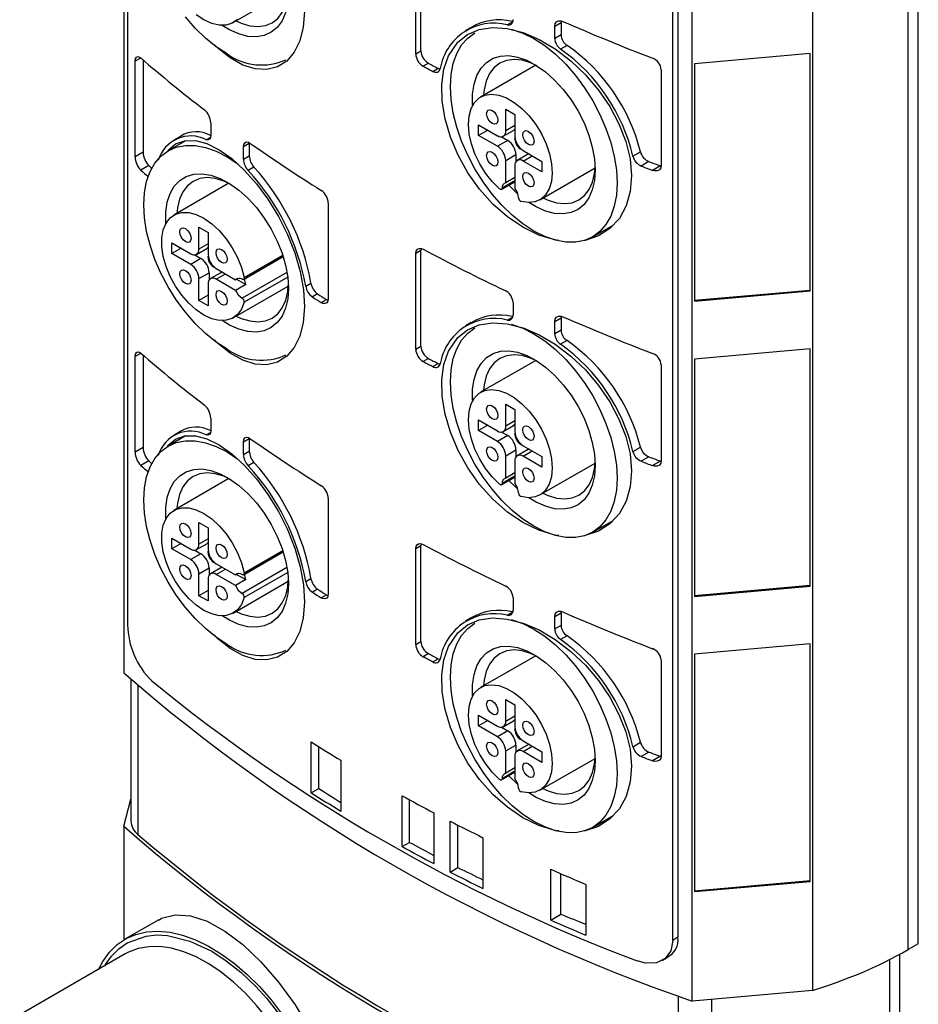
# Model space of a CAD drawing. Header units: millimetres. Extents: x 0 to 699, y 0 to 540.
# Tile 7 of 9: x 471 to 533, y 372 to 440. Entities that reach past the tile are written whole.
import ezdxf

# ---------------------------------------------------------------- set-up
doc = ezdxf.new("R2010")
doc.units = ezdxf.units.MM
doc.header["$LTSCALE"] = 2.5

msp = doc.modelspace()

# ---------------------------------------------------------------- linework, layer by layer
for p, q in [((477.985, 483.636), (477.985, 394.552)), ((478.256, 479.165), (478.256, 397.87)), ((532.226, 375.407), (532.226, 464.491)), ((532.933, 375.815), (532.933, 464.9)), ((525.608, 461.675), (525.608, 372.59)), ((517.306, 371.852), (517.306, 460.937)), ((516.315, 457.611), (516.315, 376.259)), ((515.953, 376.05), (515.953, 457.402)), ((498.18, 437.337), (498.18, 443.951)), ((498.539, 437.545), (498.539, 444.159)), ((485.556, 439.504), (489.367, 441.705)), ((502.009, 439.175), (501.632, 438.957)), ((504.51, 439.35), (504.911, 439.582)), ((507.788, 439.26), (508.226, 439.513)), ((507.788, 438.404), (507.788, 439.26)), ((508.237, 439.621), (508.226, 439.513)), ((508.226, 439.513), (508.226, 438.657)), ((508.226, 438.657), (507.788, 438.404)), ((508.641, 437.93), (508.198, 437.674)), ((498.18, 437.337), (498.539, 437.545)), ((525.46, 437.369), (517.454, 436.658)), ((525.444, 421.014), (525.444, 437.368)), ((525.46, 420.957), (525.46, 437.369)), ((479.153, 437.046), (478.778, 436.83)), ((478.778, 430.216), (478.778, 436.83)), ((479.333, 436.918), (479.333, 430.536)), ((499.054, 436.699), (498.693, 436.491)), ((506.48, 436.56), (502.669, 434.36)), ((517.454, 436.658), (517.454, 420.245)), ((499.369, 436.133), (499.732, 436.343)), ((499.732, 436.343), (499.879, 436.294)), ((515.152, 436.245), (515.152, 429.631)), ((504.401, 433.524), (505.037, 433.157)), ((504.401, 432.013), (504.401, 433.524)), ((505.037, 433.157), (505.037, 431.646)), ((484.001, 432.579), (484.001, 431.723)), ((502.527, 432.442), (503.835, 431.687)), ((502.527, 431.707), (502.527, 432.442)), ((505.037, 432.381), (504.401, 432.013)), ((481.93, 431.662), (481.443, 431.381)), ((503.164, 432.075), (502.527, 431.707)), ((503.835, 430.952), (502.527, 431.707)), ((504.235, 431.647), (504.942, 432.055)), ((482.271, 431.339), (481.058, 430.639)), ((483.689, 431.409), (483.98, 431.578)), ((486.673, 431.15), (486.268, 430.916)), ((486.673, 431.15), (486.673, 430.294)), ((504.542, 431.36), (503.835, 430.952)), ((504.109, 431.61), (504.542, 431.36)), ((505.037, 431.442), (505.046, 431.53)), ((479.333, 430.536), (478.778, 430.216)), ((486.268, 430.06), (486.268, 430.916)), ((486.268, 430.06), (486.673, 430.294)), ((504.401, 429.972), (505.108, 430.38)), ((505.108, 430.38), (505.108, 429.88)), ((505.91, 430.379), (505.203, 429.971)), ((505.603, 430.666), (506.911, 429.911)), ((505.603, 429.931), (506.24, 430.299)), ((513.203, 430.268), (513.722, 430.568)), ((479.715, 429.614), (479.172, 429.3)), ((504.401, 428.43), (504.401, 429.972)), ((505.037, 429.605), (505.037, 428.063)), ((506.911, 429.176), (505.603, 429.931)), ((506.911, 429.911), (506.911, 429.176)), ((514.309, 429.893), (513.78, 429.587)), ((515.099, 429.601), (514.556, 429.287)), ((486.993, 429.512), (486.592, 429.28)), ((506.769, 427.258), (510.58, 429.458)), ((485.267, 428.393), (481.456, 426.193)), ((504.112, 427.966), (505.037, 428.5)), ((505.037, 428.563), (504.154, 428.052)), ((505.037, 428.797), (504.401, 428.43)), ((492.127, 427.032), (492.127, 420.418)), ((510.42, 424.69), (511.824, 425.5)), ((483.188, 425.357), (483.824, 424.989)), ((483.188, 423.846), (483.188, 425.357)), ((483.824, 424.989), (483.824, 423.479)), ((481.314, 424.275), (482.622, 423.519)), ((481.314, 423.54), (481.314, 424.275)), ((483.824, 424.213), (483.188, 423.846)), ((481.95, 423.907), (481.314, 423.54)), ((482.622, 422.785), (481.314, 423.54)), ((483.022, 423.48), (483.729, 423.888)), ((498.539, 423.745), (498.18, 423.538)), ((498.18, 416.924), (498.18, 423.538)), ((498.539, 417.131), (498.539, 423.745)), ((483.329, 423.193), (482.622, 422.785)), ((482.896, 423.443), (483.329, 423.193)), ((483.824, 423.274), (483.832, 423.362)), ((486.272, 421.746), (489.011, 423.327)), ((486.308, 421.882), (488.98, 423.424)), ((483.188, 421.805), (483.895, 422.213)), ((483.895, 422.213), (483.895, 421.713)), ((484.697, 422.212), (483.99, 421.804)), ((484.39, 422.499), (485.725, 421.728)), ((484.39, 421.764), (485.026, 422.131)), ((489.276, 422.237), (486.176, 420.447)), ((483.188, 420.294), (483.188, 421.805)), ((483.824, 421.437), (483.824, 419.927)), ((485.725, 420.993), (484.39, 421.764)), ((485.725, 421.728), (485.875, 421.814)), ((485.796, 421.769), (486.432, 421.401)), ((489.325, 421.908), (486.308, 420.166)), ((490.57, 421.281), (490.936, 421.493)), ((485.556, 419.091), (489.367, 421.291)), ((486.432, 421.401), (485.725, 420.993)), ((491.394, 420.743), (491.03, 420.533)), ((517.454, 420.304), (525.444, 421.014)), ((517.454, 420.245), (525.46, 420.957)), ((525.46, 420.957), (525.444, 421.014)), ((483.824, 420.662), (483.188, 420.294)), ((483.824, 419.927), (483.188, 420.294)), ((491.65, 420.143), (492.011, 420.351)), ((492.011, 420.351), (492.11, 420.309)), ((504.907, 420.156), (504.907, 419.3)), ((502.009, 418.761), (501.632, 418.543)), ((504.51, 418.937), (504.911, 419.168)), ((507.788, 418.847), (508.226, 419.099)), ((507.788, 417.991), (507.788, 418.847)), ((508.237, 419.207), (508.226, 419.099)), ((508.226, 419.099), (508.226, 418.244)), ((508.226, 418.244), (507.788, 417.991)), ((508.641, 417.516), (508.198, 417.261)), ((498.18, 416.924), (498.539, 417.131)), ((525.46, 416.956), (517.454, 416.244)), ((525.444, 400.6), (525.444, 416.954)), ((525.46, 400.543), (525.46, 416.956)), ((479.153, 416.633), (478.778, 416.416)), ((478.778, 409.802), (478.778, 416.416)), ((479.333, 416.505), (479.333, 410.122)), ((499.054, 416.285), (498.693, 416.077)), ((506.48, 416.147), (502.669, 413.946)), ((517.454, 416.244), (517.454, 399.832)), ((499.369, 415.719), (499.732, 415.929)), ((499.732, 415.929), (499.879, 415.88)), ((515.152, 415.832), (515.152, 409.218)), ((504.401, 413.111), (505.037, 412.743)), ((504.401, 411.6), (504.401, 413.111)), ((505.037, 412.743), (505.037, 411.233)), ((484.001, 412.165), (484.001, 411.309)), ((502.527, 412.028), (503.835, 411.273)), ((502.527, 411.294), (502.527, 412.028)), ((505.037, 411.967), (504.401, 411.6)), ((481.93, 411.249), (481.443, 410.967)), ((503.164, 411.661), (502.527, 411.294)), ((503.835, 410.538), (502.527, 411.294)), ((504.109, 411.197), (504.542, 410.947)), ((504.235, 411.234), (504.942, 411.642)), ((482.271, 410.926), (481.058, 410.225)), ((483.689, 410.996), (483.98, 411.164)), ((486.673, 410.736), (486.268, 410.502)), ((486.673, 410.736), (486.673, 409.88)), ((504.542, 410.947), (503.835, 410.538)), ((505.037, 411.028), (505.046, 411.116)), ((479.333, 410.122), (478.778, 409.802)), ((486.268, 409.647), (486.268, 410.502)), ((486.268, 409.647), (486.673, 409.88)), ((504.401, 409.559), (505.108, 409.967)), ((505.108, 409.967), (505.108, 409.467)), ((505.91, 409.966), (505.203, 409.557)), ((505.603, 410.253), (506.911, 409.498)), ((505.603, 409.518), (506.24, 409.885)), ((513.203, 409.855), (513.722, 410.155)), ((479.715, 409.2), (479.172, 408.887)), ((504.401, 408.017), (504.401, 409.559)), ((505.037, 409.191), (505.037, 407.649)), ((506.911, 408.763), (505.603, 409.518)), ((506.911, 409.498), (506.911, 408.763)), ((514.309, 409.479), (513.78, 409.174)), ((515.099, 409.187), (514.556, 408.874)), ((486.993, 409.098), (486.592, 408.867)), ((506.769, 406.845), (510.58, 409.045)), ((485.267, 407.979), (481.456, 405.779)), ((504.112, 407.552), (505.037, 408.086)), ((505.037, 408.149), (504.154, 407.639)), ((505.037, 408.384), (504.401, 408.017)), ((492.127, 406.619), (492.127, 400.005)), ((510.42, 404.276), (511.824, 405.087)), ((483.188, 404.943), (483.824, 404.576)), ((483.188, 403.433), (483.188, 404.943)), ((483.824, 404.576), (483.824, 403.065)), ((481.314, 403.861), (482.622, 403.106)), ((481.314, 403.126), (481.314, 403.861)), ((483.824, 403.8), (483.188, 403.433)), ((481.95, 403.494), (481.314, 403.126)), ((482.622, 402.371), (481.314, 403.126)), ((482.896, 403.029), (483.329, 402.779)), ((483.022, 403.066), (483.729, 403.474)), ((498.539, 403.332), (498.18, 403.124)), ((498.18, 396.51), (498.18, 403.124)), ((498.539, 396.718), (498.539, 403.332)), ((483.329, 402.779), (482.622, 402.371)), ((483.824, 402.861), (483.832, 402.949)), ((486.272, 401.332), (489.011, 402.914)), ((486.308, 401.468), (488.98, 403.011)), ((483.188, 401.391), (483.895, 401.799)), ((483.895, 401.799), (483.895, 401.299)), ((484.697, 401.798), (483.99, 401.39)), ((484.39, 402.085), (485.725, 401.314)), ((484.39, 401.35), (485.026, 401.718)), ((489.276, 401.824), (486.176, 400.034)), ((483.188, 399.881), (483.188, 401.391)), ((483.824, 401.024), (483.824, 399.513)), ((485.725, 400.58), (484.39, 401.35)), ((485.725, 401.314), (485.875, 401.401)), ((486.432, 400.988), (485.725, 400.58)), ((485.796, 401.355), (486.432, 400.988)), ((489.325, 401.494), (486.308, 399.752)), ((490.57, 400.868), (490.936, 401.079)), ((485.556, 398.677), (489.367, 400.878)), ((491.394, 400.329), (491.03, 400.119)), ((517.454, 399.89), (525.444, 400.6)), ((517.454, 399.832), (525.46, 400.543)), ((525.46, 400.543), (525.444, 400.6)), ((483.824, 400.248), (483.188, 399.881)), ((483.824, 399.513), (483.188, 399.881)), ((491.65, 399.729), (492.011, 399.938)), ((492.011, 399.938), (492.11, 399.896)), ((504.907, 399.742), (504.907, 398.886)), ((502.009, 398.348), (501.632, 398.13)), ((504.51, 398.523), (504.911, 398.755)), ((507.788, 398.433), (508.226, 398.686)), ((507.788, 397.577), (507.788, 398.433)), ((508.237, 398.794), (508.226, 398.686)), ((508.226, 398.686), (508.226, 397.83)), ((508.226, 397.83), (507.788, 397.577)), ((508.641, 397.103), (508.198, 396.847)), ((498.18, 396.51), (498.539, 396.718)), ((525.46, 396.542), (517.454, 395.831)), ((525.444, 380.187), (525.444, 396.541)), ((525.46, 380.13), (525.46, 396.542)), ((499.054, 395.872), (498.693, 395.664)), ((506.48, 395.733), (502.669, 393.533)), ((517.454, 395.831), (517.454, 379.418)), ((499.369, 395.306), (499.732, 395.516)), ((499.732, 395.516), (499.879, 395.467)), ((515.152, 395.418), (515.152, 388.804)), ((478.486, 394.098), (478.486, 384.312)), ((478.967, 393.668), (478.967, 383.371)), ((504.401, 392.697), (505.037, 392.33)), ((504.401, 391.186), (504.401, 392.697)), ((505.037, 392.33), (505.037, 390.819)), ((502.527, 391.615), (503.835, 390.86)), ((502.527, 390.88), (502.527, 391.615)), ((505.037, 391.554), (504.401, 391.186)), ((503.164, 391.248), (502.527, 390.88)), ((503.835, 390.125), (502.527, 390.88)), ((504.109, 390.783), (504.542, 390.533)), ((504.235, 390.82), (504.942, 391.228)), ((504.542, 390.533), (503.835, 390.125)), ((505.037, 390.615), (505.046, 390.702)), ((490.953, 386.254), (490.953, 389.765)), ((491.475, 386.555), (491.475, 389.436)), ((504.401, 389.145), (505.108, 389.553)), ((505.108, 389.553), (505.108, 389.053)), ((505.91, 389.552), (505.203, 389.144)), ((505.603, 389.839), (506.911, 389.084)), ((505.603, 389.104), (506.24, 389.472)), ((513.203, 389.441), (513.722, 389.741)), ((504.401, 387.603), (504.401, 389.145)), ((505.037, 388.778), (505.037, 387.236)), ((506.911, 388.349), (505.603, 389.104)), ((506.911, 389.084), (506.911, 388.349)), ((514.309, 389.066), (513.78, 388.76)), ((515.099, 388.774), (514.556, 388.46)), ((492.999, 388.497), (492.999, 384.986)), ((506.769, 386.431), (510.58, 388.631)), ((504.112, 387.139), (505.037, 387.673)), ((505.037, 387.736), (504.154, 387.225)), ((505.037, 387.97), (504.401, 387.603)), ((490.953, 386.254), (491.475, 386.555)), ((497.242, 382.536), (497.242, 386.048)), ((477.985, 383.937), (478.486, 385.815)), ((497.743, 382.826), (497.743, 385.773)), ((499.438, 384.866), (499.438, 381.355)), ((510.42, 383.863), (511.824, 384.673)), ((500.555, 380.775), (500.555, 384.287)), ((501.092, 381.085), (501.092, 384.013)), ((477.985, 383.937), (477.985, 376.069)), ((497.242, 382.536), (497.743, 382.826)), ((502.827, 383.149), (502.827, 379.638)), ((500.555, 380.775), (501.092, 381.085)), ((507.524, 377.451), (507.524, 380.962)), ((508.225, 377.855), (508.225, 380.653)), ((509.949, 379.912), (509.949, 376.401)), ((517.454, 379.477), (525.444, 380.187)), ((517.454, 379.418), (525.46, 380.13)), ((525.46, 380.13), (525.444, 380.187)), ((507.524, 377.451), (508.225, 377.855)), ((480.404, 377.468), (478.072, 376.121)), ((516.315, 376.259), (515.953, 376.05)), ((532.933, 375.815), (532.226, 375.407)), ((478.092, 375.108), (470.794, 370.895)), ((515.222, 374.647), (515.583, 374.856)), ((530.953, 365.526), (530.953, 374.717)), ((531.66, 365.935), (531.66, 375.089)), ((525.608, 372.59), (517.306, 371.852)), ((516.326, 372.213), (516.326, 361.804)), ((518.64, 371.971), (518.64, 361.572))]:
    msp.add_line(p, q)
at = {"flags": 128}
for points in [[(489.375, 441.545), (489.325, 440.826), (489.177, 440.181), (488.934, 439.625), (488.602, 439.172), (488.189, 438.832), (487.704, 438.613), (487.159, 438.52), (486.566, 438.555), (485.94, 438.718), (485.295, 439.005), (484.784, 439.312)], [(485.763, 439.624), (486.119, 439.464), (486.708, 439.288), (487.267, 439.232), (487.784, 439.3), (488.244, 439.488), (488.638, 439.793), (488.954, 440.206), (489.186, 440.719), (489.327, 441.317), (489.37, 441.774)], [(485.132, 437.339), (484.38, 437.83), (483.641, 438.427), (482.927, 439.119), (482.251, 439.894)], [(485.847, 439.729), (485.49, 439.469), (485.065, 439.333), (484.586, 439.325), (484.07, 439.446), (483.535, 439.691), (482.998, 440.052)], [(490.489, 440.267), (490.405, 439.185), (490.165, 438.238), (489.781, 437.45), (489.26, 436.847), (488.625, 436.446), (487.889, 436.263), (487.082, 436.303), (486.222, 436.572), (485.342, 437.06), (484.466, 437.757), (484.255, 437.976)], [(500.441, 437.199), (501.085, 438.147), (501.762, 438.684), (502.571, 439.027), (503.498, 439.165), (504.514, 439.095), (505.598, 438.816), (506.712, 438.341), (507.826, 437.681), (508.906, 436.858), (509.91, 435.903), (510.821, 434.834), (511.599, 433.695), (512.235, 432.502), (512.705, 431.292), (512.998, 430.091), (513.103, 428.923), (513.015, 427.83), (512.729, 426.831), (512.259, 425.97), (511.61, 425.269), (510.812, 424.757), (509.889, 424.45), (509.814, 424.444)], [(507.788, 439.26), (507.819, 439.434), (507.909, 439.561), (508.048, 439.628), (508.222, 439.626), (508.35, 439.585)], [(506.345, 425.093), (505.593, 425.584), (504.854, 426.181), (504.14, 426.873), (503.464, 427.648), (502.837, 428.494), (502.27, 429.395), (501.773, 430.336), (501.355, 431.302), (501.021, 432.275), (500.779, 433.239), (500.632, 434.178), (500.583, 435.075), (500.632, 435.915), (500.779, 436.684), (501.021, 437.368), (501.355, 437.957), (501.773, 438.439), (502.27, 438.806), (502.271, 438.806)], [(504.768, 439.059), (504.854, 439.037), (505.593, 438.78), (506.345, 438.403), (507.098, 437.912), (507.837, 437.315), (508.551, 436.623), (509.227, 435.848), (509.854, 435.002), (510.42, 434.101), (510.918, 433.16), (511.336, 432.194), (511.67, 431.221), (511.912, 430.257), (512.059, 429.318), (512.108, 428.421), (512.059, 427.581), (511.912, 426.812), (511.67, 426.128), (511.336, 425.539), (510.918, 425.057), (510.42, 424.69), (509.854, 424.443), (509.227, 424.321), (508.551, 424.327), (507.837, 424.459), (507.098, 424.716), (506.345, 425.093), (506.345, 425.093)], [(478.778, 436.83), (478.8, 436.997), (478.861, 437.108), (478.957, 437.152), (479.078, 437.123), (479.172, 437.057)], [(508.067, 424.45), (507.798, 424.481), (506.692, 424.816), (505.593, 425.353), (504.524, 426.075), (503.518, 426.962), (502.597, 427.989), (501.788, 429.126), (501.108, 430.338), (500.577, 431.591), (500.205, 432.848), (500.004, 434.071), (499.975, 435.225), (500.123, 436.277), (500.441, 437.199)], [(502.117, 433.788), (502.115, 433.815), (502.115, 434.565), (502.214, 435.249), (502.41, 435.851), (502.699, 436.357), (503.072, 436.755), (503.523, 437.035), (504.039, 437.192), (504.61, 437.22), (505.221, 437.121), (505.859, 436.896), (506.508, 436.55), (507.153, 436.091), (507.78, 435.531), (508.372, 434.882), (508.917, 434.16), (509.402, 433.381), (509.816, 432.563), (510.148, 431.727), (510.39, 430.891), (510.538, 430.075), (510.588, 429.299), (510.588, 429.299)], [(506.542, 436.528), (506.125, 436.72), (505.536, 436.897), (504.976, 436.952), (504.46, 436.885), (503.999, 436.696), (503.606, 436.391), (503.289, 435.978), (503.058, 435.465), (502.916, 434.867), (502.877, 434.48)], [(503.976, 428.002), (503.471, 428.508), (503.009, 429.094), (502.605, 429.738), (502.275, 430.42), (502.029, 431.115), (501.875, 431.799), (501.82, 432.45), (501.865, 433.043), (502.008, 433.56), (502.245, 433.982), (502.566, 434.294), (502.963, 434.487), (503.419, 434.552), (503.921, 434.488), (504.45, 434.298), (504.988, 433.987), (505.517, 433.567), (506.019, 433.051), (506.476, 432.458), (506.872, 431.809), (507.194, 431.125), (507.43, 430.43), (507.573, 429.748), (507.618, 429.102), (507.563, 428.516), (507.41, 428.009), (507.163, 427.598), (506.833, 427.298), (506.43, 427.119), (505.967, 427.067), (505.462, 427.144)], [(503.468, 432.528), (503.319, 432.648), (503.193, 432.818), (503.108, 433.012), (503.079, 433.201), (503.108, 433.356), (503.193, 433.453), (503.319, 433.478), (503.468, 433.426), (503.616, 433.306), (503.743, 433.136), (503.827, 432.941), (503.856, 432.752), (503.827, 432.598), (503.743, 432.501), (503.616, 432.476), (503.468, 432.528)], [(484.001, 431.723), (483.977, 431.553), (483.908, 431.438), (483.802, 431.391), (483.689, 431.409)], [(505.971, 431.083), (505.822, 431.203), (505.696, 431.373), (505.611, 431.567), (505.582, 431.756), (505.611, 431.911), (505.696, 432.008), (505.822, 432.033), (505.971, 431.981), (506.12, 431.861), (506.246, 431.691), (506.33, 431.496), (506.36, 431.307), (506.33, 431.153), (506.246, 431.056), (506.12, 431.031), (505.971, 431.083)], [(485.132, 416.926), (484.38, 417.417), (483.641, 418.014), (482.927, 418.705), (482.251, 419.481), (481.624, 420.326), (481.057, 421.227), (480.56, 422.169), (480.141, 423.134), (479.808, 424.108), (479.566, 425.072), (479.419, 426.01), (479.369, 426.907), (479.419, 427.748), (479.566, 428.516), (479.808, 429.201), (480.141, 429.789), (480.56, 430.271), (481.057, 430.639), (481.624, 430.885), (482.251, 431.007), (482.927, 431.002), (483.641, 430.87), (484.38, 430.613), (485.132, 430.235), (485.885, 429.744), (485.905, 429.729)], [(481.04, 430.667), (481.577, 431.111), (482.218, 431.339), (482.946, 431.345), (483.744, 431.134), (484.586, 430.714), (485.454, 430.1), (486.321, 429.309), (487.165, 428.363), (487.96, 427.286), (488.682, 426.108), (489.307, 424.859), (489.816, 423.575), (490.19, 422.288), (490.417, 421.036), (490.489, 419.853), (490.405, 418.772), (490.165, 417.824), (489.781, 417.036), (489.26, 416.433), (488.625, 416.033), (487.889, 415.849), (487.082, 415.889), (486.222, 416.159), (485.342, 416.647), (484.466, 417.343), (484.255, 417.563)], [(486.268, 430.916), (486.293, 431.087), (486.364, 431.203), (486.475, 431.252), (486.613, 431.229), (486.713, 431.173)], [(503.468, 429.637), (503.319, 429.757), (503.193, 429.928), (503.108, 430.122), (503.079, 430.311), (503.108, 430.466), (503.193, 430.563), (503.319, 430.587), (503.468, 430.535), (503.616, 430.415), (503.743, 430.245), (503.827, 430.051), (503.856, 429.862), (503.827, 429.707), (503.743, 429.61), (503.616, 429.586), (503.468, 429.637)], [(506.036, 430.416), (505.996, 430.411), (505.91, 430.379)], [(515.152, 429.631), (515.119, 429.457), (515.025, 429.328), (514.88, 429.255), (514.698, 429.249), (514.556, 429.287)], [(480.904, 425.62), (480.902, 425.648), (480.902, 426.398), (481.001, 427.082), (481.197, 427.684), (481.485, 428.189), (481.859, 428.587), (482.31, 428.868), (482.826, 429.024), (483.397, 429.053), (484.008, 428.954), (484.646, 428.728), (485.295, 428.382), (485.94, 427.924), (486.566, 427.364), (487.159, 426.715), (487.704, 425.992), (488.189, 425.213), (488.602, 424.396), (488.934, 423.56), (489.177, 422.724), (489.325, 421.908), (489.375, 421.131), (489.375, 421.131)], [(505.971, 428.192), (505.822, 428.312), (505.696, 428.483), (505.611, 428.677), (505.582, 428.866), (505.611, 429.021), (505.696, 429.118), (505.822, 429.142), (505.971, 429.09), (506.12, 428.97), (506.246, 428.8), (506.33, 428.606), (506.36, 428.417), (506.33, 428.262), (506.246, 428.165), (506.12, 428.14), (505.971, 428.192)], [(510.588, 429.299), (510.538, 428.58), (510.39, 427.935), (510.148, 427.379), (509.816, 426.926), (509.402, 426.586), (508.917, 426.367), (508.372, 426.274), (507.78, 426.309), (507.153, 426.472), (506.508, 426.759), (505.997, 427.066)], [(506.976, 427.378), (507.332, 427.218), (507.921, 427.042), (508.481, 426.986), (508.997, 427.053), (509.458, 427.242), (509.851, 427.547), (510.167, 427.96), (510.399, 428.473), (510.541, 429.071), (510.584, 429.528)], [(485.329, 428.361), (484.911, 428.552), (484.322, 428.729), (483.763, 428.784), (483.246, 428.717), (482.786, 428.529), (482.393, 428.224), (482.076, 427.81), (481.844, 427.298), (481.703, 426.7), (481.663, 426.312)], [(505.242, 427.655), (505.221, 427.673), (504.626, 428.262)], [(504.154, 428.052), (504.149, 428.019), (504.138, 427.991), (504.12, 427.971), (504.097, 427.959), (504.069, 427.957), (504.039, 427.963), (504.008, 427.979), (503.976, 428.002)], [(486.308, 420.166), (486.123, 419.69), (485.847, 419.315), (485.49, 419.055), (485.065, 418.919), (484.586, 418.911), (484.07, 419.032), (483.535, 419.278), (482.998, 419.639), (482.479, 420.104), (481.996, 420.656), (481.564, 421.277), (481.2, 421.945), (480.915, 422.637), (480.719, 423.329), (480.619, 423.997), (480.619, 424.619), (480.719, 425.172), (480.915, 425.639), (481.2, 426.002), (481.564, 426.249), (481.996, 426.371), (482.479, 426.365), (482.998, 426.231), (483.535, 425.973), (484.07, 425.6), (484.586, 425.125), (485.065, 424.564), (485.49, 423.937), (485.847, 423.266), (486.123, 422.573), (486.308, 421.882)], [(482.254, 424.36), (482.106, 424.481), (481.979, 424.651), (481.895, 424.845), (481.865, 425.034), (481.895, 425.189), (481.979, 425.286), (482.106, 425.31), (482.254, 425.259), (482.403, 425.139), (482.529, 424.968), (482.614, 424.774), (482.643, 424.585), (482.614, 424.43), (482.529, 424.333), (482.403, 424.309), (482.254, 424.36)], [(484.758, 422.915), (484.609, 423.035), (484.483, 423.206), (484.398, 423.4), (484.369, 423.589), (484.398, 423.744), (484.483, 423.841), (484.609, 423.865), (484.758, 423.814), (484.906, 423.693), (485.033, 423.523), (485.117, 423.329), (485.146, 423.14), (485.117, 422.985), (485.033, 422.888), (484.906, 422.864), (484.758, 422.915)], [(498.18, 423.538), (498.209, 423.711), (498.292, 423.834), (498.42, 423.893), (498.58, 423.881), (498.693, 423.834)], [(498.56, 423.882), (498.551, 423.864), (498.539, 423.745)], [(482.254, 421.47), (482.106, 421.59), (481.979, 421.76), (481.895, 421.955), (481.865, 422.143), (481.895, 422.298), (481.979, 422.395), (482.106, 422.42), (482.254, 422.368), (482.403, 422.248), (482.529, 422.078), (482.614, 421.883), (482.643, 421.694), (482.614, 421.54), (482.529, 421.443), (482.403, 421.418), (482.254, 421.47)], [(484.823, 422.249), (484.783, 422.244), (484.697, 422.212)], [(486.308, 421.882), (486.313, 421.843), (486.31, 421.808), (486.301, 421.778), (486.285, 421.756), (486.263, 421.742), (486.237, 421.737), (486.207, 421.74), (486.176, 421.753)], [(484.758, 420.025), (484.609, 420.145), (484.483, 420.315), (484.398, 420.509), (484.369, 420.698), (484.398, 420.853), (484.483, 420.95), (484.609, 420.975), (484.758, 420.923), (484.906, 420.803), (485.033, 420.633), (485.117, 420.438), (485.146, 420.249), (485.117, 420.095), (485.033, 419.998), (484.906, 419.973), (484.758, 420.025)], [(489.375, 421.131), (489.325, 420.412), (489.177, 419.767), (488.934, 419.212), (488.602, 418.759), (488.189, 418.419), (487.704, 418.199), (487.159, 418.106), (486.566, 418.142), (485.94, 418.305), (485.295, 418.591), (484.784, 418.899)], [(485.763, 419.211), (486.119, 419.051), (486.708, 418.874), (487.267, 418.819), (487.784, 418.886), (488.244, 419.074), (488.638, 419.379), (488.954, 419.793), (489.186, 420.305), (489.327, 420.904), (489.37, 421.36)], [(492.127, 420.418), (492.1, 420.246), (492.023, 420.126), (491.903, 420.072), (491.755, 420.091), (491.65, 420.143)], [(500.441, 416.786), (501.085, 417.733), (501.762, 418.271), (502.571, 418.614), (503.498, 418.751), (504.514, 418.681), (505.598, 418.402), (506.712, 417.927), (507.826, 417.267), (508.906, 416.444), (509.91, 415.489), (510.821, 414.42), (511.599, 413.282), (512.235, 412.088), (512.705, 410.879), (512.998, 409.678), (513.103, 408.51), (513.015, 407.417), (512.729, 406.417), (512.259, 405.556), (511.61, 404.856), (510.812, 404.343), (509.889, 404.037), (509.814, 404.03)], [(507.788, 418.847), (507.819, 419.021), (507.909, 419.148), (508.048, 419.214), (508.222, 419.213), (508.35, 419.171)], [(506.345, 404.68), (505.593, 405.171), (504.854, 405.767), (504.14, 406.459), (503.464, 407.235), (502.837, 408.08), (502.27, 408.981), (501.773, 409.923), (501.355, 410.888), (501.021, 411.861), (500.779, 412.826), (500.632, 413.764), (500.583, 414.661), (500.632, 415.501), (500.779, 416.27), (501.021, 416.955), (501.355, 417.543), (501.773, 418.025), (502.27, 418.393), (502.271, 418.393)], [(504.768, 418.646), (504.854, 418.624), (505.593, 418.367), (506.345, 417.989), (507.098, 417.498), (507.837, 416.901), (508.551, 416.21), (509.227, 415.434), (509.854, 414.589), (510.42, 413.688), (510.918, 412.746), (511.336, 411.781), (511.67, 410.808), (511.912, 409.843), (512.059, 408.905), (512.108, 408.008), (512.059, 407.167), (511.912, 406.399), (511.67, 405.714), (511.336, 405.126), (510.918, 404.644), (510.42, 404.276), (509.854, 404.03), (509.227, 403.908), (508.551, 403.913), (507.837, 404.045), (507.098, 404.302), (506.345, 404.68), (506.345, 404.68)], [(478.778, 416.416), (478.8, 416.584), (478.861, 416.695), (478.957, 416.739), (479.078, 416.709), (479.172, 416.644)], [(508.067, 404.036), (507.798, 404.067), (506.692, 404.403), (505.593, 404.939), (504.524, 405.661), (503.518, 406.549), (502.597, 407.575), (501.788, 408.712), (501.108, 409.925), (500.577, 411.178), (500.205, 412.434), (500.004, 413.657), (499.975, 414.812), (500.123, 415.864), (500.441, 416.786)], [(502.117, 413.374), (502.115, 413.401), (502.115, 414.152), (502.214, 414.836), (502.41, 415.438), (502.699, 415.943), (503.072, 416.341), (503.523, 416.622), (504.039, 416.778), (504.61, 416.807), (505.221, 416.708), (505.859, 416.482), (506.508, 416.136), (507.153, 415.678), (507.78, 415.117), (508.372, 414.468), (508.917, 413.746), (509.402, 412.967), (509.816, 412.15), (510.148, 411.313), (510.39, 410.478), (510.538, 409.662), (510.588, 408.885), (510.588, 408.885)], [(506.542, 416.115), (506.125, 416.306), (505.536, 416.483), (504.976, 416.538), (504.46, 416.471), (503.999, 416.283), (503.606, 415.978), (503.289, 415.564), (503.058, 415.052), (502.916, 414.453), (502.877, 414.066)], [(503.976, 407.589), (503.471, 408.095), (503.009, 408.68), (502.605, 409.325), (502.275, 410.006), (502.029, 410.701), (501.875, 411.386), (501.82, 412.036), (501.865, 412.63), (502.008, 413.146), (502.245, 413.568), (502.566, 413.881), (502.963, 414.073), (503.419, 414.138), (503.921, 414.075), (504.45, 413.884), (504.988, 413.574), (505.517, 413.153), (506.019, 412.638), (506.476, 412.045), (506.872, 411.395), (507.194, 410.711), (507.43, 410.016), (507.573, 409.334), (507.618, 408.689), (507.563, 408.102), (507.41, 407.595), (507.163, 407.184), (506.833, 406.884), (506.43, 406.705), (505.967, 406.653), (505.462, 406.731)], [(503.468, 412.114), (503.319, 412.234), (503.193, 412.405), (503.108, 412.599), (503.079, 412.788), (503.108, 412.943), (503.193, 413.04), (503.319, 413.064), (503.468, 413.012), (503.616, 412.892), (503.743, 412.722), (503.827, 412.528), (503.856, 412.339), (503.827, 412.184), (503.743, 412.087), (503.616, 412.063), (503.468, 412.114)], [(484.001, 411.309), (483.977, 411.139), (483.908, 411.025), (483.802, 410.977), (483.689, 410.996)], [(505.971, 410.669), (505.822, 410.789), (505.696, 410.96), (505.611, 411.154), (505.582, 411.343), (505.611, 411.498), (505.696, 411.595), (505.822, 411.619), (505.971, 411.567), (506.12, 411.447), (506.246, 411.277), (506.33, 411.083), (506.36, 410.894), (506.33, 410.739), (506.246, 410.642), (506.12, 410.618), (505.971, 410.669)], [(485.132, 396.512), (484.38, 397.003), (483.641, 397.6), (482.927, 398.292), (482.251, 399.067), (481.624, 399.913), (481.057, 400.814), (480.56, 401.755), (480.141, 402.721), (479.808, 403.694), (479.566, 404.658), (479.419, 405.597), (479.369, 406.494), (479.419, 407.334), (479.566, 408.103), (479.808, 408.787), (480.141, 409.376), (480.56, 409.858), (481.057, 410.225), (481.624, 410.472), (482.251, 410.594), (482.927, 410.588), (483.641, 410.456), (484.38, 410.199), (485.132, 409.822), (485.885, 409.331), (485.905, 409.316)], [(481.038, 410.25), (481.04, 410.254), (481.577, 410.697), (482.218, 410.925), (482.946, 410.931), (483.744, 410.72), (484.586, 410.301), (485.454, 409.686), (486.321, 408.895), (487.165, 407.949), (487.96, 406.873), (488.682, 405.695), (489.307, 404.446), (489.816, 403.161), (490.19, 401.875), (490.417, 400.622), (490.489, 399.44), (490.405, 398.358), (490.165, 397.411), (489.781, 396.623), (489.26, 396.02), (488.625, 395.619), (487.889, 395.436), (487.082, 395.476), (486.222, 395.745), (485.342, 396.233), (484.466, 396.93), (484.255, 397.149)], [(486.268, 410.502), (486.293, 410.673), (486.364, 410.789), (486.475, 410.839), (486.613, 410.815), (486.713, 410.759)], [(503.468, 409.224), (503.319, 409.344), (503.193, 409.514), (503.108, 409.708), (503.079, 409.897), (503.108, 410.052), (503.193, 410.149), (503.319, 410.174), (503.468, 410.122), (503.616, 410.002), (503.743, 409.832), (503.827, 409.637), (503.856, 409.448), (503.827, 409.294), (503.743, 409.197), (503.616, 409.172), (503.468, 409.224)], [(506.036, 410.003), (505.996, 409.997), (505.91, 409.966)], [(515.152, 409.218), (515.119, 409.044), (515.025, 408.914), (514.88, 408.842), (514.698, 408.836), (514.556, 408.874)], [(480.904, 405.207), (480.902, 405.234), (480.902, 405.984), (481.001, 406.668), (481.197, 407.27), (481.485, 407.776), (481.859, 408.174), (482.31, 408.454), (482.826, 408.611), (483.397, 408.64), (484.008, 408.54), (484.646, 408.315), (485.295, 407.969), (485.94, 407.51), (486.566, 406.95), (487.159, 406.301), (487.704, 405.579), (488.189, 404.8), (488.602, 403.982), (488.934, 403.146), (489.177, 402.31), (489.325, 401.494), (489.375, 400.718), (489.375, 400.718)], [(505.971, 407.779), (505.822, 407.899), (505.696, 408.069), (505.611, 408.263), (505.582, 408.452), (505.611, 408.607), (505.696, 408.704), (505.822, 408.729), (505.971, 408.677), (506.12, 408.557), (506.246, 408.387), (506.33, 408.192), (506.36, 408.003), (506.33, 407.849), (506.246, 407.751), (506.12, 407.727), (505.971, 407.779)], [(510.588, 408.885), (510.538, 408.166), (510.39, 407.521), (510.148, 406.966), (509.816, 406.513), (509.402, 406.172), (508.917, 405.953), (508.372, 405.86), (507.78, 405.896), (507.153, 406.059), (506.508, 406.345), (505.997, 406.653)], [(506.976, 406.964), (507.332, 406.805), (507.921, 406.628), (508.481, 406.573), (508.997, 406.64), (509.458, 406.828), (509.851, 407.133), (510.167, 407.547), (510.399, 408.059), (510.541, 408.658), (510.584, 409.114)], [(485.329, 407.948), (484.911, 408.139), (484.322, 408.316), (483.763, 408.371), (483.246, 408.304), (482.786, 408.115), (482.393, 407.811), (482.076, 407.397), (481.844, 406.885), (481.703, 406.286), (481.663, 405.899)], [(505.242, 407.241), (505.221, 407.259), (504.626, 407.849)], [(504.154, 407.639), (504.149, 407.605), (504.138, 407.578), (504.12, 407.557), (504.097, 407.546), (504.069, 407.543), (504.039, 407.55), (504.008, 407.565), (503.976, 407.589)], [(486.308, 399.752), (486.123, 399.276), (485.847, 398.902), (485.49, 398.642), (485.065, 398.506), (484.586, 398.498), (484.07, 398.619), (483.535, 398.864), (482.998, 399.225), (482.479, 399.69), (481.996, 400.243), (481.564, 400.863), (481.2, 401.531), (480.915, 402.223), (480.719, 402.915), (480.619, 403.584), (480.619, 404.205), (480.719, 404.759), (480.915, 405.225), (481.2, 405.588), (481.564, 405.835), (481.996, 405.958), (482.479, 405.952), (482.998, 405.817), (483.535, 405.559), (484.07, 405.186), (484.586, 404.711), (485.065, 404.151), (485.49, 403.524), (485.847, 402.852), (486.123, 402.159), (486.308, 401.468)], [(482.254, 403.947), (482.106, 404.067), (481.979, 404.237), (481.895, 404.432), (481.865, 404.62), (481.895, 404.775), (481.979, 404.872), (482.106, 404.897), (482.254, 404.845), (482.403, 404.725), (482.529, 404.555), (482.614, 404.36), (482.643, 404.171), (482.614, 404.017), (482.529, 403.92), (482.403, 403.895), (482.254, 403.947)], [(484.758, 402.502), (484.609, 402.622), (484.483, 402.792), (484.398, 402.987), (484.369, 403.175), (484.398, 403.33), (484.483, 403.427), (484.609, 403.452), (484.758, 403.4), (484.906, 403.28), (485.033, 403.11), (485.117, 402.915), (485.146, 402.726), (485.117, 402.572), (485.033, 402.475), (484.906, 402.45), (484.758, 402.502)], [(498.18, 403.124), (498.209, 403.298), (498.292, 403.421), (498.42, 403.479), (498.58, 403.467), (498.693, 403.421)], [(498.552, 403.451), (498.551, 403.45), (498.539, 403.332)], [(482.254, 401.056), (482.106, 401.176), (481.979, 401.347), (481.895, 401.541), (481.865, 401.73), (481.895, 401.885), (481.979, 401.982), (482.106, 402.006), (482.254, 401.955), (482.403, 401.834), (482.529, 401.664), (482.614, 401.47), (482.643, 401.281), (482.614, 401.126), (482.529, 401.029), (482.403, 401.005), (482.254, 401.056)], [(484.823, 401.835), (484.783, 401.83), (484.697, 401.798)], [(486.308, 401.468), (486.313, 401.43), (486.31, 401.394), (486.301, 401.365), (486.285, 401.342), (486.263, 401.328), (486.237, 401.323), (486.207, 401.327), (486.176, 401.34)], [(484.758, 399.611), (484.609, 399.731), (484.483, 399.902), (484.398, 400.096), (484.369, 400.285), (484.398, 400.44), (484.483, 400.537), (484.609, 400.561), (484.758, 400.509), (484.906, 400.389), (485.033, 400.219), (485.117, 400.025), (485.146, 399.836), (485.117, 399.681), (485.033, 399.584), (484.906, 399.56), (484.758, 399.611)], [(489.375, 400.718), (489.325, 399.999), (489.177, 399.354), (488.934, 398.798), (488.602, 398.345), (488.189, 398.005), (487.704, 397.786), (487.159, 397.693), (486.566, 397.728), (485.94, 397.891), (485.295, 398.178), (484.784, 398.485)], [(485.763, 398.797), (486.119, 398.637), (486.708, 398.461), (487.267, 398.405), (487.784, 398.473), (488.244, 398.661), (488.638, 398.966), (488.954, 399.379), (489.186, 399.892), (489.327, 400.49), (489.37, 400.947)], [(492.127, 400.005), (492.1, 399.832), (492.023, 399.712), (491.903, 399.659), (491.755, 399.678), (491.65, 399.729)], [(500.441, 396.372), (501.085, 397.32), (501.762, 397.857), (502.571, 398.2), (503.498, 398.338), (504.514, 398.268), (505.598, 397.989), (506.712, 397.514), (507.826, 396.854), (508.906, 396.031), (509.91, 395.076), (510.821, 394.007), (511.599, 392.868), (512.235, 391.675), (512.705, 390.465), (512.998, 389.264), (513.103, 388.096), (513.015, 387.003), (512.729, 386.004), (512.259, 385.143), (511.61, 384.442), (510.812, 383.93), (509.889, 383.623), (509.814, 383.617)], [(507.788, 398.433), (507.819, 398.607), (507.909, 398.734), (508.048, 398.801), (508.222, 398.799), (508.35, 398.758)], [(506.345, 384.266), (505.593, 384.757), (504.854, 385.354), (504.14, 386.046), (503.464, 386.821), (502.837, 387.667), (502.27, 388.568), (501.773, 389.509), (501.355, 390.475), (501.021, 391.448), (500.779, 392.412), (500.632, 393.351), (500.583, 394.248), (500.632, 395.088), (500.779, 395.857), (501.021, 396.541), (501.355, 397.129), (501.773, 397.612), (502.27, 397.979), (502.271, 397.979)], [(504.768, 398.232), (504.854, 398.21), (505.593, 397.953), (506.345, 397.576), (507.098, 397.085), (507.837, 396.488), (508.551, 395.796), (509.227, 395.021), (509.854, 394.175), (510.42, 393.274), (510.918, 392.333), (511.336, 391.367), (511.67, 390.394), (511.912, 389.43), (512.059, 388.491), (512.108, 387.594), (512.059, 386.754), (511.912, 385.985), (511.67, 385.301), (511.336, 384.712), (510.918, 384.23), (510.42, 383.863), (509.854, 383.616), (509.227, 383.494), (508.551, 383.5), (507.837, 383.632), (507.098, 383.889), (506.345, 384.266), (506.345, 384.266)], [(508.067, 383.623), (507.798, 383.654), (506.692, 383.989), (505.593, 384.526), (504.524, 385.248), (503.518, 386.135), (502.597, 387.162), (501.788, 388.299), (501.108, 389.511), (500.577, 390.764), (500.205, 392.021), (500.004, 393.244), (499.975, 394.398), (500.123, 395.45), (500.441, 396.372)], [(502.117, 392.96), (502.115, 392.988), (502.115, 393.738), (502.214, 394.422), (502.41, 395.024), (502.699, 395.53), (503.072, 395.928), (503.523, 396.208), (504.039, 396.365), (504.61, 396.393), (505.221, 396.294), (505.859, 396.069), (506.508, 395.723), (507.153, 395.264), (507.78, 394.704), (508.372, 394.055), (508.917, 393.332), (509.402, 392.554), (509.816, 391.736), (510.148, 390.9), (510.39, 390.064), (510.538, 389.248), (510.588, 388.472), (510.588, 388.472)], [(506.542, 395.701), (506.125, 395.893), (505.536, 396.069), (504.976, 396.125), (504.46, 396.058), (503.999, 395.869), (503.606, 395.564), (503.289, 395.151), (503.058, 394.638), (502.916, 394.04), (502.877, 393.653)], [(503.976, 387.175), (503.471, 387.681), (503.009, 388.267), (502.605, 388.911), (502.275, 389.593), (502.029, 390.288), (501.875, 390.972), (501.82, 391.623), (501.865, 392.216), (502.008, 392.733), (502.245, 393.155), (502.566, 393.467), (502.963, 393.659), (503.419, 393.725), (503.921, 393.661), (504.45, 393.471), (504.988, 393.16), (505.517, 392.74), (506.019, 392.224), (506.476, 391.631), (506.872, 390.982), (507.194, 390.298), (507.43, 389.603), (507.573, 388.921), (507.618, 388.275), (507.563, 387.689), (507.41, 387.182), (507.163, 386.771), (506.833, 386.471), (506.43, 386.292), (505.967, 386.24), (505.462, 386.317)], [(503.468, 391.701), (503.319, 391.821), (503.193, 391.991), (503.108, 392.185), (503.079, 392.374), (503.108, 392.529), (503.193, 392.626), (503.319, 392.651), (503.468, 392.599), (503.616, 392.479), (503.743, 392.309), (503.827, 392.114), (503.856, 391.925), (503.827, 391.771), (503.743, 391.674), (503.616, 391.649), (503.468, 391.701)], [(505.971, 390.256), (505.822, 390.376), (505.696, 390.546), (505.611, 390.74), (505.582, 390.929), (505.611, 391.084), (505.696, 391.181), (505.822, 391.206), (505.971, 391.154), (506.12, 391.034), (506.246, 390.864), (506.33, 390.669), (506.36, 390.48), (506.33, 390.326), (506.246, 390.229), (506.12, 390.204), (505.971, 390.256)], [(503.468, 388.81), (503.319, 388.93), (503.193, 389.101), (503.108, 389.295), (503.079, 389.484), (503.108, 389.639), (503.193, 389.736), (503.319, 389.76), (503.468, 389.708), (503.616, 389.588), (503.743, 389.418), (503.827, 389.224), (503.856, 389.035), (503.827, 388.88), (503.743, 388.783), (503.616, 388.758), (503.468, 388.81)], [(506.036, 389.589), (505.996, 389.584), (505.91, 389.552)], [(515.152, 388.804), (515.119, 388.63), (515.025, 388.501), (514.88, 388.428), (514.698, 388.422), (514.556, 388.46)], [(505.971, 387.365), (505.822, 387.485), (505.696, 387.655), (505.611, 387.85), (505.582, 388.039), (505.611, 388.194), (505.696, 388.291), (505.822, 388.315), (505.971, 388.263), (506.12, 388.143), (506.246, 387.973), (506.33, 387.779), (506.36, 387.59), (506.33, 387.435), (506.246, 387.338), (506.12, 387.313), (505.971, 387.365)], [(510.588, 388.472), (510.538, 387.753), (510.39, 387.108), (510.148, 386.552), (509.816, 386.099), (509.402, 385.759), (508.917, 385.54), (508.372, 385.447), (507.78, 385.482), (507.153, 385.645), (506.508, 385.931), (505.997, 386.239)], [(506.976, 386.551), (507.332, 386.391), (507.921, 386.214), (508.481, 386.159), (508.997, 386.226), (509.458, 386.415), (509.851, 386.72), (510.167, 387.133), (510.399, 387.646), (510.541, 388.244), (510.584, 388.701)], [(505.242, 386.828), (505.221, 386.846), (504.626, 387.435)], [(504.154, 387.225), (504.149, 387.192), (504.138, 387.164), (504.12, 387.144), (504.097, 387.132), (504.069, 387.13), (504.039, 387.136), (504.008, 387.152), (503.976, 387.175)], [(480.421, 377.44), (480.611, 377.575), (481.545, 377.818), (482.604, 377.745), (483.753, 377.365), (484.973, 376.693), (486.224, 375.752), (487.479, 374.565), (488.699, 373.163), (489.846, 371.583), (490.885, 369.864), (491.777, 368.054), (492.492, 366.199), (493.005, 364.352), (493.294, 362.562), (493.352, 360.878), (493.175, 359.35), (492.771, 358.019), (492.154, 356.928), (491.348, 356.106), (490.95, 355.892)], [(476.251, 374.045), (476.542, 374.593), (477.001, 375.227), (477.539, 375.754), (478.152, 376.166), (478.832, 376.461), (479.571, 376.634), (480.361, 376.683), (481.193, 376.608), (482.058, 376.41), (482.945, 376.091), (483.846, 375.654), (484.749, 375.105), (485.644, 374.45), (486.521, 373.696), (487.371, 372.852), (488.183, 371.927), (488.949, 370.931)], [(476.675, 374.29), (476.718, 374.374), (477.14, 374.964), (477.643, 375.47), (478.215, 375.872), (479.54, 376.35), (480.262, 376.42), (481.023, 376.381), (482.565, 376.003), (484.072, 375.292), (485.079, 374.64), (486.102, 373.828), (487.12, 372.861), (487.882, 372.021), (488.604, 371.117), (489.294, 370.137), (489.928, 369.111), (491.004, 366.96), (491.426, 365.883), (491.772, 364.804), (492.215, 362.768), (492.354, 360.948)], [(515.953, 376.05), (515.818, 375.33), (515.428, 374.792), (514.827, 374.491), (514.071, 374.467), (513.487, 374.626)], [(491.505, 360.948), (491.457, 361.973), (491.315, 363.042), (491.079, 364.14), (490.754, 365.254), (490.342, 366.371), (489.848, 367.477), (489.28, 368.56), (488.643, 369.604), (487.945, 370.599), (487.195, 371.532), (486.403, 372.391), (485.576, 373.166), (484.727, 373.849), (483.864, 374.429), (482.998, 374.901), (482.141, 375.259), (481.302, 375.498), (480.491, 375.616), (479.719, 375.61), (478.994, 375.482), (478.325, 375.232), (478.092, 375.108)]]:
    msp.add_lwpolyline(points, dxfattribs=at)
for centre, radius, start, end in [((503.588, 435.702), 3.763, 75.82808, 170.52355), ((503.933, 435.934), 3.764, 76.03409, 120.70527), ((504.579, 439.673), 0.331, 257.83028, 6.96468), ((568.462, 577.55), 150.491, 246.45691, 249.01002), ((509.182, 438.721), 0.958, 183.81105, 235.63045), ((508.749, 438.464), 0.963, 183.54376, 235.06472), ((501.406, 427.501), 12.693, 13.98305, 55.24971), ((487.522, 440.693), 4.118, 234.53278, 294.15676), ((499.205, 437.38), 1.026, 182.36096, 240.05409), ((499.563, 437.589), 1.025, 182.45714, 240.21258), ((500.775, 427.263), 12.787, 13.59619, 54.5135), ((538.935, 505.988), 91.231, 229.07463, 232.63914), ((558.679, 548.898), 127.412, 241.91339, 242.2572), ((553.323, 539.242), 116.018, 242.11057, 242.48904), ((514.236, 436.184), 0.918, 3.84283, 69.59406), ((499.565, 436.383), 0.318, 231.93367, 348.82478), ((482.778, 432.546), 1.223, 1.53388, 49.45027), ((482.621, 429.325), 2.342, 62.87685, 163.53056), ((482.999, 429.854), 2.099, 61.84179, 120.5805), ((504.056, 431.958), 0.349, 230.79671, 9.21404), ((504.799, 432.3), 0.283, 300.29927, 327.13883), ((506.266, 431.702), 1.229, 182.60548, 237.39452), ((548.566, 519.127), 107.526, 234.8835, 238.04033), ((503.173, 429.916), 1.229, 2.60548, 57.39452), ((503.88, 430.324), 1.229, 2.60548, 57.39452), ((505.832, 431.456), 0.795, 181.05826, 245.84344), ((480.683, 430.556), 1.35, 180.84631, 224.24823), ((487.916, 430.346), 1.244, 182.40274, 222.09699), ((514.153, 430.488), 0.975, 193.00221, 247.51881), ((514.662, 430.792), 0.966, 193.41067, 248.58601), ((480.101, 430.242), 1.324, 181.15991, 225.40305), ((530.739, 485.732), 75.846, 227.72242, 227.93096), ((487.491, 430.111), 1.224, 182.37367, 222.7376), ((505.382, 429.661), 0.349, 50.79671, 189.21404), ((570.223, 574.269), 155.302, 248.68815, 248.99499), ((564.621, 564.71), 143.899, 249.53532, 249.87057), ((536.351, 495.181), 87.234, 229.04451, 229.49523), ((474.998, 418.527), 15.813, 10.02995, 42.8461), ((475.135, 418.703), 16.045, 10.01212, 42.35026), ((504.506, 428.091), 0.355, 107.2699, 186.30172), ((491.029, 426.993), 1.099, 2.02271, 55.56224), ((504.061, 427.321), 1.226, 3.66981, 37.22801), ((505.575, 427.412), 0.29, 182.41517, 247.2052), ((482.843, 423.79), 0.349, 230.79671, 9.21404), ((483.586, 424.133), 0.283, 300.29927, 327.13883), ((485.052, 423.535), 1.229, 182.60548, 237.39452), ((560.878, 540.453), 132.163, 241.93227, 244.68341), ((481.96, 421.749), 1.229, 2.60548, 57.39452), ((482.667, 422.157), 1.229, 2.60548, 57.39452), ((484.619, 423.289), 0.795, 181.05826, 245.84344), ((484.169, 421.493), 0.349, 50.79671, 189.21404), ((485.966, 421.468), 0.355, 53.70179, 132.74372), ((487.434, 421.859), 1.102, 183.94924, 204.53115), ((492.067, 421.669), 1.145, 188.86183, 233.99611), ((486.855, 421.467), 1.226, 202.77125, 236.33153), ((491.694, 421.457), 1.138, 188.91195, 234.32519), ((545.643, 505.525), 100.653, 237.38607, 237.80214), ((503.929, 420.105), 0.98, 2.96188, 63.75363), ((486.02, 420.202), 0.29, 352.79593, 57.58386), ((550.997, 515.178), 112.043, 237.64158, 238.01616), ((503.588, 415.288), 3.763, 75.82808, 170.52355), ((503.933, 415.52), 3.764, 76.03409, 120.70527), ((504.579, 419.26), 0.331, 257.83028, 6.96468), ((568.462, 557.136), 150.491, 246.45691, 249.01002), ((509.182, 418.307), 0.958, 183.81105, 235.63045), ((508.749, 418.05), 0.963, 183.54376, 235.06472), ((501.406, 407.088), 12.693, 13.98305, 55.24971), ((538.935, 485.575), 91.231, 229.07463, 232.63914), ((487.522, 420.28), 4.118, 234.53278, 294.15676), ((499.205, 416.966), 1.026, 182.36096, 240.05409), ((499.563, 417.175), 1.025, 182.45714, 240.21258), ((500.775, 406.849), 12.787, 13.59619, 54.5135), ((558.679, 528.485), 127.412, 241.91339, 242.2572), ((553.323, 518.828), 116.018, 242.11057, 242.48904), ((514.236, 415.77), 0.918, 3.84283, 69.59406), ((499.565, 415.97), 0.318, 231.93367, 348.82478), ((482.778, 412.132), 1.223, 1.53388, 49.45027), ((482.621, 408.912), 2.342, 62.87685, 163.53056), ((482.999, 409.44), 2.099, 61.84179, 120.5805), ((504.056, 411.544), 0.349, 230.79671, 9.21404), ((504.799, 411.886), 0.283, 300.29927, 327.13883), ((506.266, 411.288), 1.229, 182.60548, 237.39452), ((548.566, 498.714), 107.526, 234.8835, 238.04033), ((503.173, 409.503), 1.229, 2.60548, 57.39452), ((503.88, 409.911), 1.229, 2.60548, 57.39452), ((505.832, 411.043), 0.795, 181.05826, 245.84344), ((480.683, 410.142), 1.35, 180.84631, 224.24823), ((487.916, 409.933), 1.244, 182.40274, 222.09699), ((514.153, 410.074), 0.975, 193.00221, 247.51881), ((514.662, 410.379), 0.966, 193.41067, 248.58601), ((480.101, 409.829), 1.324, 181.15991, 225.40305), ((530.739, 465.319), 75.846, 227.72242, 227.93096), ((487.491, 409.697), 1.224, 182.37367, 222.7376), ((505.382, 409.247), 0.349, 50.79671, 189.21404), ((570.223, 553.855), 155.302, 248.68815, 248.99499), ((564.621, 544.296), 143.899, 249.53532, 249.87057), ((536.351, 474.767), 87.234, 229.04451, 229.49523), ((474.998, 398.114), 15.813, 10.02995, 42.8461), ((475.135, 398.289), 16.045, 10.01212, 42.35026), ((504.506, 407.678), 0.355, 107.2699, 186.30172), ((491.029, 406.58), 1.099, 2.02271, 55.56224), ((504.061, 406.908), 1.226, 3.66981, 37.22801), ((505.575, 406.998), 0.29, 182.41517, 247.2052), ((482.843, 403.377), 0.349, 230.79671, 9.21404), ((483.586, 403.719), 0.283, 300.29927, 327.13883), ((485.052, 403.121), 1.229, 182.60548, 237.39452), ((560.878, 520.04), 132.163, 241.93227, 244.68341), ((481.96, 401.335), 1.229, 2.60548, 57.39452), ((482.667, 401.744), 1.229, 2.60548, 57.39452), ((484.619, 402.876), 0.795, 181.05826, 245.84343), ((484.169, 401.08), 0.349, 50.79671, 189.21404), ((485.966, 401.054), 0.355, 53.70179, 132.74372), ((487.434, 401.445), 1.102, 183.94924, 204.53115), ((492.067, 401.255), 1.145, 188.86183, 233.99611), ((486.855, 401.054), 1.226, 202.77125, 236.33153), ((491.694, 401.044), 1.138, 188.91195, 234.32519), ((545.643, 485.111), 100.653, 237.38607, 237.80214), ((503.929, 399.691), 0.98, 2.96188, 63.75363), ((486.02, 399.789), 0.29, 352.79593, 57.58386), ((550.997, 494.764), 112.043, 237.64158, 238.01616), ((503.588, 394.875), 3.763, 75.82808, 170.52355), ((503.933, 395.107), 3.764, 76.03409, 120.70527), ((504.579, 398.846), 0.331, 257.83028, 6.96468), ((568.462, 536.722), 150.491, 246.45691, 249.01002), ((483.809, 397.963), 5.554, 180.9594, 225.7113), ((509.182, 397.894), 0.958, 183.81105, 235.63045), ((508.749, 397.637), 0.963, 183.54376, 235.06472), ((501.406, 386.674), 12.693, 13.98305, 55.24971), ((487.522, 399.866), 4.118, 234.53278, 294.15676), ((499.205, 396.553), 1.026, 182.36096, 240.05409), ((499.563, 396.762), 1.025, 182.45714, 240.21258), ((500.775, 386.436), 12.787, 13.59619, 54.5135), ((514.236, 395.357), 0.918, 3.84283, 69.59406), ((558.679, 508.071), 127.412, 241.91339, 242.2572), ((553.323, 498.415), 116.018, 242.11057, 242.48904), ((499.565, 395.556), 0.318, 231.93367, 348.82478), ((555.599, 483.591), 118.118, 228.92196, 251.08342), ((555.982, 487.04), 120.177, 230.74111, 249.29213), ((504.056, 391.13), 0.349, 230.79671, 9.21404), ((504.799, 391.473), 0.283, 300.29927, 327.13883), ((506.266, 390.875), 1.229, 182.60548, 237.39452), ((503.173, 389.089), 1.229, 2.60548, 57.39452), ((503.88, 389.497), 1.229, 2.60548, 57.39452), ((505.832, 390.629), 0.795, 181.05826, 245.84344), ((551.679, 485.447), 113.325, 237.59821, 238.81521), ((514.153, 389.661), 0.975, 193.00221, 247.51881), ((514.662, 389.965), 0.966, 193.41067, 248.58601), ((505.382, 388.834), 0.349, 50.79671, 189.21404), ((570.223, 533.442), 155.302, 248.68815, 248.99499), ((564.621, 523.883), 143.899, 249.53532, 249.87057), ((504.506, 387.264), 0.355, 107.2699, 186.30172), ((504.061, 386.494), 1.226, 3.66981, 37.22801), ((551.679, 481.936), 113.325, 237.59821, 238.81521), ((539.355, 460.098), 87.755, 236.93393, 238.11337), ((558.039, 496.462), 126.047, 241.16155, 242.29521), ((505.575, 386.585), 0.29, 182.41517, 247.2052), ((479.764, 384.372), 1.28, 182.70553, 231.48215), ((561.035, 502.234), 132.55, 242.85277, 243.95111), ((555.599, 472.976), 118.118, 228.92196, 251.08342), ((555.769, 473.269), 118.237, 229.49196, 250.51342), ((545.736, 471.096), 100.473, 241.46696, 242.56143), ((558.039, 492.951), 126.047, 241.16155, 242.29521), ((561.035, 498.723), 132.55, 242.85277, 243.95111), ((548.676, 476.897), 106.977, 243.58932, 244.62232), ((566.587, 514.151), 145.698, 246.08503, 247.12416), ((553.89, 488.683), 119.867, 247.6066, 248.49514), ((566.587, 510.64), 145.698, 246.08503, 247.12416), ((515.008, 376.083), 1.318, 295.00342, 7.66623), ((516.554, 403.042), 31.769, 286.55761, 299.5566)]:
    msp.add_arc(centre, radius, start, end)

doc.saveas('drawing.dxf')
